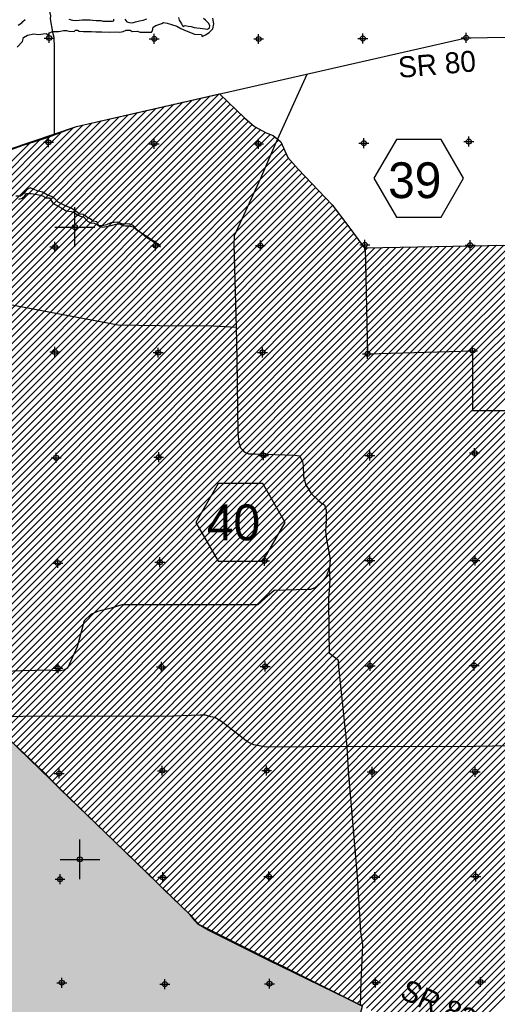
# Model space of a CAD drawing. Extents: x 136693 to 413893, y 707796 to 905796.
# Tile 65 of 70: x 249812 to 273858, y 817593 to 867111. Entities that reach past the tile are written whole.
import ezdxf
from ezdxf.enums import TextEntityAlignment as Align

# ---------------------------------------------------------------- set-up
doc = ezdxf.new("R2010")
doc.units = 0
doc.header["$LTSCALE"] = 2000
doc.header["$PDMODE"] = 34
doc.header["$PDSIZE"] = 250
doc.layers.get('0').update_dxf_attribs({"linetype": 'CONTINUOUS'})
for name, color, linetype in [('1990WSHEDS', 3, 'CONTINUOUS'), ('1992WSHEDFILL', 8, 'CONTINUOUS'), ('6MIFILL', 11, 'CONTINUOUS'), ('HEX', 2, 'CONTINUOUS'), ('IMPERIALFILL', 11, 'CONTINUOUS'), ('MAJROADS', 9, 'CONTINUOUS'), ('SEC', 2, 'CONTINUOUS'), ('WATER', 4, 'CONTINUOUS'), ('WSHEDS', 3, 'CONTINUOUS')]:
    doc.layers.add(name, color=color, linetype=linetype)

# ---------------------------------------------------------------- blocks, each defined once
blk = doc.blocks.new('TICK')
at = {"color": 0}
for points in [[(500, 0), (500, 1000)], [(0, 500), (1000, 500)]]:
    blk.add_lwpolyline(points, dxfattribs=at)
blk.add_point((500, 500), dxfattribs=at)
blk = doc.blocks.new('*X')
at = {"color": 0}
for p, q in [((272616, 849969), (287839, 865191)), ((272616, 849615), (288136, 865135)), ((272616, 849262), (288430, 865076)), ((272616, 848908), (288725, 865017)), ((272616, 848554), (289019, 864957)), ((272616, 848201), (289313, 864898)), ((272616, 847847), (289608, 864839)), ((272616, 847494), (289902, 864780)), ((272940, 847464), (290197, 864721)), ((273294, 847464), (290492, 864663)), ((273647, 847464), (290787, 864604)), ((241160, 845029), (259406, 863275)), ((241160, 845382), (258948, 863171)), ((241454, 844969), (259863, 863379)), ((241807, 844969), (260048, 863210)), ((240595, 846586), (256661, 862652)), ((240799, 846436), (257119, 862756)), ((241002, 846286), (257576, 862859)), ((241160, 845736), (258491, 863067)), ((241160, 846089), (258034, 862963)), ((241830, 844639), (260229, 863038)), ((241929, 844384), (260410, 862865)), ((242283, 844385), (260592, 862693)), ((239578, 847337), (254374, 862132)), ((239782, 847187), (254831, 862236)), ((239985, 847036), (255289, 862340)), ((240189, 846886), (255746, 862444)), ((240392, 846736), (256204, 862548)), ((242638, 844386), (260773, 862521)), ((243649, 845043), (260954, 862349)), ((244002, 845043), (261136, 862176)), ((238820, 847992), (252514, 861686)), ((238968, 847787), (253002, 861821)), ((239172, 847637), (253459, 861925)), ((239375, 847487), (253917, 862028)), ((244356, 845043), (261324, 862011)), ((244710, 845043), (261512, 861845)), ((245063, 845043), (261713, 861694)), ((238820, 848346), (251940, 861466)), ((238820, 848700), (251367, 861247)), ((245417, 845043), (261943, 861569)), ((245770, 845043), (262172, 861445)), ((246124, 845043), (262425, 861344)), ((246396, 844962), (262656, 861222)), ((238821, 849054), (250834, 861067)), ((238821, 849408), (250317, 860903)), ((246398, 844610), (262845, 861057)), ((246400, 844259), (263000, 860859)), ((246402, 843907), (263109, 860614)), ((246404, 843555), (263223, 860374)), ((246406, 843204), (263345, 860143)), ((246408, 842852), (263510, 859955)), ((246410, 842501), (263675, 859766)), ((246412, 842149), (263841, 859578)), ((246414, 841798), (264014, 859397)), ((246416, 841446), (264186, 859216)), ((246418, 841095), (264359, 859035)), ((246420, 840743), (264531, 858854)), ((246422, 840392), (264704, 858673)), ((243771, 837033), (265049, 858311)), ((246424, 840040), (264876, 858492)), ((243771, 836680), (265221, 858130)), ((243771, 836326), (265394, 857949)), ((243771, 835973), (265564, 857766)), ((243771, 835619), (265718, 857567)), ((243771, 835266), (265873, 857368)), ((243798, 834939), (266027, 857169)), ((244055, 834842), (266182, 856970)), ((244312, 834746), (266336, 856770)), ((244570, 834651), (266484, 856565)), ((244832, 834559), (266632, 856360)), ((245092, 834465), (266780, 856154)), ((245318, 834338), (266929, 855948)), ((245544, 834210), (267077, 855743)), ((267238, 854137), (268766, 855665)), ((267246, 853791), (269127, 855672)), ((267253, 853445), (269488, 855679)), ((267261, 853099), (269848, 855686)), ((267268, 852752), (270209, 855693)), ((267275, 852406), (270570, 855701)), ((267283, 852060), (270930, 855708)), ((267290, 851714), (271291, 855715)), ((267297, 851368), (271652, 855722)), ((267305, 851021), (272012, 855729)), ((267312, 850675), (272373, 855736)), ((267319, 850329), (272734, 855743)), ((267663, 850319), (273095, 855751)), ((268027, 850330), (273455, 855758)), ((268391, 850340), (273816, 855765)), ((268756, 850351), (274177, 855772)), ((269120, 850362), (274537, 855779)), ((269484, 850372), (274898, 855786)), ((269848, 850383), (275259, 855793)), ((270213, 850394), (275619, 855801)), ((270577, 850405), (275980, 855808)), ((270941, 850415), (276341, 855815)), ((271305, 850426), (276702, 855822)), ((271670, 850437), (277062, 855829)), ((272034, 850447), (277423, 855836)), ((272398, 850458), (277784, 855843)), ((272616, 850322), (278141, 855847)), ((245769, 834082), (267209, 855522)), ((245978, 833937), (267216, 855176)), ((267209, 855522), (267323, 855636)), ((267216, 855176), (267684, 855643)), ((267224, 854829), (268045, 855651)), ((267231, 854483), (268406, 855658)), ((246180, 833785), (267224, 854829)), ((246382, 833634), (267231, 854483)), ((246572, 833471), (267238, 854137)), ((246755, 833301), (267246, 853791)), ((246939, 833130), (267253, 853445)), ((247122, 832960), (267261, 853099)), ((247305, 832789), (267268, 852752)), ((247488, 832619), (267275, 852406)), ((247671, 832449), (267283, 852060)), ((247854, 832278), (267290, 851714)), ((248037, 832108), (267297, 851368)), ((248219, 831935), (267305, 851021)), ((248398, 831761), (267312, 850675)), ((248578, 831587), (267319, 850329)), ((248758, 831414), (267663, 850319)), ((248937, 831240), (268027, 850330)), ((249117, 831066), (268391, 850340)), ((249297, 830892), (268756, 850351)), ((249477, 830718), (269120, 850362)), ((249656, 830544), (269484, 850372)), ((249836, 830371), (269848, 850383)), ((250016, 830197), (270213, 850394)), ((250195, 830023), (270577, 850405)), ((250375, 829849), (270941, 850415)), ((250555, 829675), (271305, 850426)), ((250735, 829501), (271670, 850437)), ((250914, 829328), (272034, 850447)), ((251094, 829154), (272398, 850458)), ((251274, 828980), (272616, 850322)), ((251453, 828806), (272616, 849969)), ((251633, 828632), (272616, 849615)), ((251813, 828458), (272616, 849262)), ((251993, 828285), (272616, 848908)), ((252172, 828111), (272616, 848554)), ((252352, 827937), (272616, 848201)), ((252532, 827763), (272616, 847847)), ((252711, 827589), (272616, 847494)), ((252891, 827415), (272940, 847464)), ((253071, 827242), (273294, 847464)), ((253251, 827068), (273647, 847464)), ((253430, 826894), (274001, 847464)), ((253610, 826720), (274354, 847464)), ((253790, 826546), (274708, 847464)), ((253969, 826372), (275062, 847464)), ((254149, 826199), (275415, 847464)), ((254329, 826025), (275769, 847464)), ((254509, 825851), (276122, 847464)), ((254688, 825677), (276476, 847464)), ((254868, 825503), (276829, 847464)), ((255048, 825329), (277183, 847464)), ((255227, 825156), (277536, 847464)), ((255407, 824982), (277890, 847464)), ((255587, 824808), (278243, 847464)), ((255767, 824634), (278597, 847464)), ((255946, 824460), (278951, 847464)), ((256126, 824286), (279304, 847464)), ((256306, 824113), (279316, 847123)), ((256485, 823939), (279316, 846769)), ((256665, 823765), (279316, 846416)), ((256845, 823591), (279316, 846062)), ((257025, 823417), (279316, 845708)), ((257204, 823243), (279316, 845355)), ((257384, 823069), (279316, 845001)), ((257564, 822896), (278866, 844198)), ((257743, 822722), (278866, 843844)), ((257923, 822548), (278866, 843491)), ((258103, 822374), (278866, 843137)), ((258283, 822200), (278866, 842784)), ((258456, 822020), (278866, 842430)), ((258622, 821832), (278866, 842077)), ((258788, 821645), (278866, 841723)), ((259013, 821516), (278866, 841370)), ((259249, 821398), (278866, 841016)), ((259485, 821281), (278866, 840662)), ((259721, 821163), (278866, 840309)), ((259957, 821046), (278866, 839955)), ((262317, 819871), (282344, 839898)), ((262553, 819753), (282792, 839992)), ((262789, 819635), (283046, 839893)), ((260193, 820928), (278928, 839663)), ((260429, 820811), (279260, 839642)), ((260665, 820693), (279592, 839620)), ((260901, 820576), (279923, 839598)), ((261137, 820458), (280255, 839577)), ((261373, 820341), (280587, 839555)), ((261609, 820223), (281001, 839615)), ((261845, 820106), (281448, 839709)), ((262081, 819988), (281896, 839803)), ((263025, 819518), (283203, 839696)), ((263261, 819400), (283260, 839400)), ((263497, 819283), (283263, 839049)), ((263733, 819165), (283267, 838699)), ((263969, 819048), (283270, 838349)), ((264205, 818930), (283273, 837998)), ((264441, 818813), (283276, 837648)), ((264677, 818695), (283279, 837298)), ((264913, 818578), (283485, 837150)), ((265149, 818460), (283837, 837148)), ((265385, 818343), (284189, 837146)), ((265621, 818225), (284541, 837145)), ((265857, 818108), (284893, 837143)), ((266093, 817990), (285245, 837142)), ((266329, 817872), (285597, 837140)), ((266565, 817755), (285949, 837139)), ((266801, 817637), (286301, 837137)), ((267037, 817519), (286653, 837135)), ((267270, 817399), (287005, 837134)), ((267503, 817279), (287357, 837132)), ((267736, 817158), (287709, 837131)), ((267970, 817038), (288061, 837129)), ((268203, 816918), (288413, 837128)), ((268439, 816800), (288765, 837126)), ((268676, 816684), (289117, 837124)), ((268913, 816568), (289469, 837123)), ((269151, 816451), (289821, 837121)), ((269388, 816335), (290173, 837120)), ((269626, 816219), (290525, 837118)), ((269863, 816103), (290877, 837117)), ((270100, 815987), (291229, 837115)), ((270338, 815871), (291581, 837114)), ((270575, 815755), (291933, 837112)), ((270813, 815638), (292285, 837110)), ((271050, 815522), (292637, 837109)), ((271288, 815406), (292989, 837107)), ((271525, 815290), (293341, 837106))]:
    blk.add_line(p, q, dxfattribs=at)

msp = doc.modelspace()

# ---------------------------------------------------------------- linework, layer by layer
at = {"layer": '1990WSHEDS', "color": 0}
msp.add_lwpolyline([(257580, 785343), (257387, 792224), (259946, 792267), (259946, 802778), (262546, 802778), (262583, 808023), (266601, 815769), (267069, 817502), (266979, 817549, 0.003522), (266977, 817550), (258831, 821606, -0.096374), (258801, 821630), (258376, 822110, 0.019398), (258370, 822115), (248108, 832042, 0.00484)], format="xyb", dxfattribs=at)
at = {"layer": '6MIFILL', "color": 0}
for points in [[(248108, 785375), (248108, 832042), (257387, 785344), (257387, 823067)], [(257387, 792224), (257387, 823067), (257580, 792227), (257580, 822880)], [(257580, 792227), (257580, 822880), (258370, 792241), (258370, 822115)], [(258370, 792241), (258370, 822115), (258376, 792241), (258376, 822110)], [(258376, 792241), (258376, 822110), (258801, 792248), (258801, 821630)], [(258801, 792248), (258801, 821630), (258807, 792248), (258807, 821623)], [(258807, 792248), (258807, 821623), (258813, 792248), (258813, 821618)], [(258813, 792248), (258813, 821618), (258820, 792248), (258820, 821613)], [(258820, 792248), (258820, 821613), (258828, 792248), (258828, 821608)], [(258828, 792248), (258828, 821608), (258831, 792248), (258831, 821606)], [(258831, 792248), (258831, 821606), (259946, 792267), (259946, 821051)], [(259946, 802778), (259946, 821051), (259946, 792267), (259946, 821051)], [(259946, 802778), (259946, 821051), (262546, 802778), (262546, 819756)], [(262546, 802778), (262546, 819756), (262583, 808023), (262583, 819738)], [(262583, 808023), (262583, 819738), (266601, 815769), (266601, 817737)], [(266601, 815769), (266601, 817737), (266977, 817163), (266977, 817550)]]:
    msp.add_solid(points, dxfattribs=at)
at = {"layer": 'HEX', "color": 0}
for p, q in [((268774, 861083), (267649, 859134)), ((271024, 861083), (268774, 861083)), ((272149, 859134), (271024, 861083)), ((267649, 859134), (268774, 857186)), ((271024, 857186), (272149, 859134)), ((268774, 857186), (271024, 857186))]:
    msp.add_line(p, q, dxfattribs=at)
msp.add_lwpolyline([(259806, 843779), (258681, 841831), (259806, 839882), (262056, 839882), (263181, 841831), (262056, 843779)], close=True, dxfattribs=at)
at = {"layer": 'MAJROADS', "color": 0}
for points in [[(251483, 885978), (251426, 880574), (251374, 878070), (251389, 876729), (251387, 875388), (251314, 870093), (251306, 869037), (251257, 867990), (251296, 867596), (251361, 867311), (251343, 867152), (251463, 866489), (251529, 866229), (251536, 866086), (251543, 865860), (251551, 861386)], [(247053, 859839), (252666, 861744), (272291, 866201), (277678, 866281)], [(264269, 864348), (262683, 860890), (261932, 859119), (260612, 856247), (260600, 855803), (260703, 851654), (260741, 850045), (260797, 846325), (260844, 845855), (260934, 845578), (261009, 845502), (261117, 845375), (261326, 845282), (261661, 845279), (263663, 845214), (263897, 845170), (264054, 844892), (264078, 844683), (264107, 844138), (264221, 843726), (264486, 843280), (264852, 842934), (264994, 842816), (265161, 842714), (265242, 842437), (265241, 842202), (265246, 841867), (265209, 841381), (265256, 840970), (265321, 840610), (265450, 839963), (265413, 839536), (265259, 839144), (265116, 838952), (265006, 838836), (264820, 838678), (264668, 838545), (264450, 838454), (264324, 838455), (262631, 838409), (262159, 837994), (261796, 837678), (256928, 837681), (254959, 837688), (254421, 837524), (253733, 837345), (253397, 837197), (253051, 836881), (252714, 835576), (252228, 834499), (252018, 834400), (251783, 834352), (251289, 834406), (249898, 834357), (248632, 834308)], [(239736, 855507), (239750, 854292), (241065, 854274), (246321, 853355), (251625, 852360), (254763, 851766), (256858, 851734), (259564, 851722), (260703, 851654)], [(266978, 817549), (267008, 818736), (267080, 820578), (266993, 821233), (266813, 824024), (266359, 829332), (266295, 830559), (265887, 834564), (265864, 834891), (265414, 835238), (265389, 836378), (265368, 837970), (265442, 838916), (265413, 839536)], [(275337, 830609), (272764, 830561), (267544, 830541), (266295, 830559), (262223, 830522), (262039, 830557), (261779, 830601), (261604, 830644), (261320, 830780), (261211, 830848), (260378, 831499), (260037, 831770), (259853, 831888), (259645, 832016), (259436, 832059), (259160, 832128), (258892, 832130), (257073, 832060), (251811, 832082), (248107, 832043)], [(266978, 817549), (262361, 819804), (259297, 821327), (258814, 821615), (258631, 821801), (258373, 822113), (257075, 823363), (256418, 824029), (251851, 828412), (251053, 829247), (248773, 831376)]]:
    msp.add_lwpolyline(points, dxfattribs=at)
at = {"layer": 'SEC', "color": 0}
for p in [(251302, 866189), (256589, 866152), (261842, 866140), (267087, 866162), (272291, 866201), (251266, 860944), (256586, 860874), (261830, 860862), (267143, 860900), (272422, 860981), (251589, 855681), (256658, 855746), (261928, 855751), (267190, 855789), (272485, 855769), (272616, 850464), (251586, 850402), (256788, 850366), (262033, 850379), (267320, 850309), (251649, 845082), (256810, 845104), (262081, 845201), (267443, 845197), (272705, 845320), (251729, 839786), (256874, 839825), (262136, 839897), (267439, 839910), (272735, 839915), (267461, 834615), (272689, 834629), (251742, 834499), (256954, 834563), (262166, 834585), (251806, 829204), (256993, 829343), (262246, 829348), (267549, 829278), (272736, 829291), (251844, 823883), (257022, 823981), (262360, 824019), (267697, 823990), (272774, 824021), (251933, 818680), (257119, 818610), (262389, 818631), (267727, 818686), (273014, 818716)]:
    msp.add_point(p, dxfattribs=at)
at = {"layer": 'WATER', "color": 0}
for points in [[(249683, 865726), (249961, 866009), (250012, 866218), (250205, 866334), (250532, 866400), (250758, 866373), (251001, 866405), (251152, 866421), (251227, 866337), (251311, 866454), (251462, 866512), (251596, 866511), (251764, 866510), (251873, 866526), (252015, 866567), (252174, 866566), (252291, 866540), (252551, 866522), (252618, 866581), (252719, 866580), (252810, 866529), (253020, 866511), (253237, 866510), (253430, 866509), (253648, 866508), (253949, 866506), (254351, 866487), (254636, 866502), (254862, 866476), (255029, 866517), (255172, 866583), (255381, 866582), (255473, 866514), (255733, 866538), (255883, 866487), (256185, 866485), (256444, 866484), (256495, 866559), (256538, 866743), (256672, 866826), (256966, 866916), (257058, 866966), (257234, 866940), (257451, 866872), (257719, 866778), (257919, 866660), (258195, 866550), (258412, 866465), (258621, 866388), (258964, 866369), (259005, 866260), (259165, 866352), (259358, 866468), (259543, 866651), (259587, 866910), (259530, 867187)], [(249741, 866830), (249918, 866955), (249977, 867013), (250086, 867121)], [(252291, 867129), (252466, 867094), (252634, 867076), (252801, 867083), (252961, 867107), (253162, 867106), (253363, 867105), (253496, 867079), (253656, 867077), (253823, 867076), (253898, 867076), (253999, 867033), (254107, 867032), (254241, 867032), (254384, 867031), (254484, 867030), (254552, 867055), (254560, 867138)], [(255111, 867130), (255202, 867003), (255344, 866969), (255486, 866951), (255638, 867001), (255839, 867049), (256032, 867082), (256216, 867156)], [(257802, 867216), (257835, 867082), (257901, 866990), (257951, 866906), (257992, 866838), (258051, 866771), (258151, 866812), (258302, 866786), (258444, 866768), (258603, 866725), (258737, 866708), (258896, 866690), (259021, 866672), (259147, 866654), (259272, 866628), (259373, 866695), (259391, 866804), (259333, 866921), (259250, 866997), (259175, 867081), (259058, 867174)], [(249774, 858089), (249942, 858138), (250068, 858246), (250161, 858371), (250395, 858370), (250613, 858335), (250856, 858292), (251014, 858233), (251089, 858157), (251307, 858156), (251382, 858055), (251481, 857878), (251715, 857743), (251940, 857625), (252149, 857498), (252400, 857463), (252592, 857395), (252701, 857294), (252826, 857251), (253035, 857183), (253226, 856973), (253385, 856897), (253569, 856870), (253711, 856803), (253836, 856735), (253987, 856684), (254179, 856708), (254414, 856757), (254666, 856831), (254833, 856847), (255000, 856754), (255143, 856736), (255327, 856752), (255528, 856700), (255669, 856566), (255903, 856422), (256194, 856178), (256420, 856034), (256653, 855865), (256895, 855680), (256779, 855831), (256603, 855941), (256328, 856127), (255961, 856355), (255744, 856532), (255528, 856759), (255327, 856852), (254992, 856829), (254750, 856922), (254398, 856891), (254188, 856800), (253987, 856742), (253803, 856744), (253695, 856945), (253519, 856971), (253361, 857089), (253177, 857199), (253011, 857317), (252826, 857327), (252643, 857487), (252401, 857631), (252117, 857758), (251758, 857927), (251575, 858104), (251416, 858214), (251207, 858290), (250957, 858442), (250698, 858502), (250547, 858579), (250347, 858647), (250162, 858556), (250036, 858389), (249850, 858239), (249616, 858232)]]:
    msp.add_lwpolyline(points, dxfattribs=at)
at = {"layer": 'WSHEDS', "color": 0}
for points in [[(239052, 855065), (241840, 856824), (245386, 859049), (246253, 859494), (247053, 859839), (248574, 860303), (249995, 860802), (251206, 861185), (252215, 861572), (252666, 861744), (257378, 862814), (259869, 863380), (261129, 862182), (261637, 861735), (262217, 861421), (262580, 861288), (262955, 860961), (263088, 860659), (263317, 860175), (263825, 859595), (265542, 857794), (266340, 856766), (267134, 855664, 0.205458), (267207, 855634)], [(243775, 834947), (244523, 834667, 0.005025), (244525, 834667), (245075, 834473, -0.044147), (245091, 834466), (245823, 834052, -0.032241), (245833, 834045), (246457, 833577, -0.026482), (246465, 833571), (248107, 832043, -0.00484), (248108, 832042), (258370, 822115, -0.019398), (258376, 822110), (258801, 821630, 0.096374), (258831, 821606), (266977, 817550, -0.003522), (266979, 817549), (267069, 817502, 0.005293)]]:
    msp.add_lwpolyline(points, format="xyb", dxfattribs=at)
for points in [[(267207, 855634), (277788, 855843)], [(267207, 855634), (267320, 850309), (272616, 850464), (272616, 847464), (279316, 847464), (279316, 844564), (278866, 844367), (278866, 839667), (280686, 839549), (282941, 840024), (283258, 839628), (283281, 837150), (295603, 837096), (304297, 837350)]]:
    msp.add_lwpolyline(points, dxfattribs=at)

# ---------------------------------------------------------------- block references
at = {"color": 0, "xscale": 2, "yscale": 2, "zscale": 2}
for p in [(251589, 855681), (251844, 823883)]:
    msp.add_blockref('TICK', p, dxfattribs=at)
at = {"layer": '1992WSHEDFILL', "color": 0}
msp.add_blockref('*X', (0, 0), dxfattribs=at)
msp.add_blockref('*X', (0, 0), dxfattribs=at)
msp.add_blockref('*X', (0, 0), dxfattribs=at)
msp.add_blockref('*X', (0, 0), dxfattribs=at)
msp.add_blockref('*X', (0, 0), dxfattribs=at)
msp.add_blockref('*X', (0, 0), dxfattribs=at)
msp.add_blockref('*X', (0, 0), dxfattribs=at)
msp.add_blockref('*X', (0, 0), dxfattribs=at)
msp.add_blockref('*X', (0, 0), dxfattribs=at)
msp.add_blockref('*X', (0, 0), dxfattribs=at)
at = {"layer": 'IMPERIALFILL', "color": 0}
msp.add_blockref('*X', (0, 0), dxfattribs=at)

# ---------------------------------------------------------------- texts
at = {"layer": 'HEX', "color": 0}
for s, p in [('39', (269701, 858138)), ('40', (260576, 840930))]:
    msp.add_text(s, height=1800, dxfattribs=at).set_placement(p, align=Align.CENTER)
at = {"layer": 'MAJROADS', "color": 0}
for s, rotation, p in [('SR 80', 5, (268910, 864179)), ('SR 82', 335, (268895, 817935))]:
    msp.add_text(s, height=1056, rotation=rotation, dxfattribs=at).set_placement(p)

doc.saveas('drawing.dxf')
